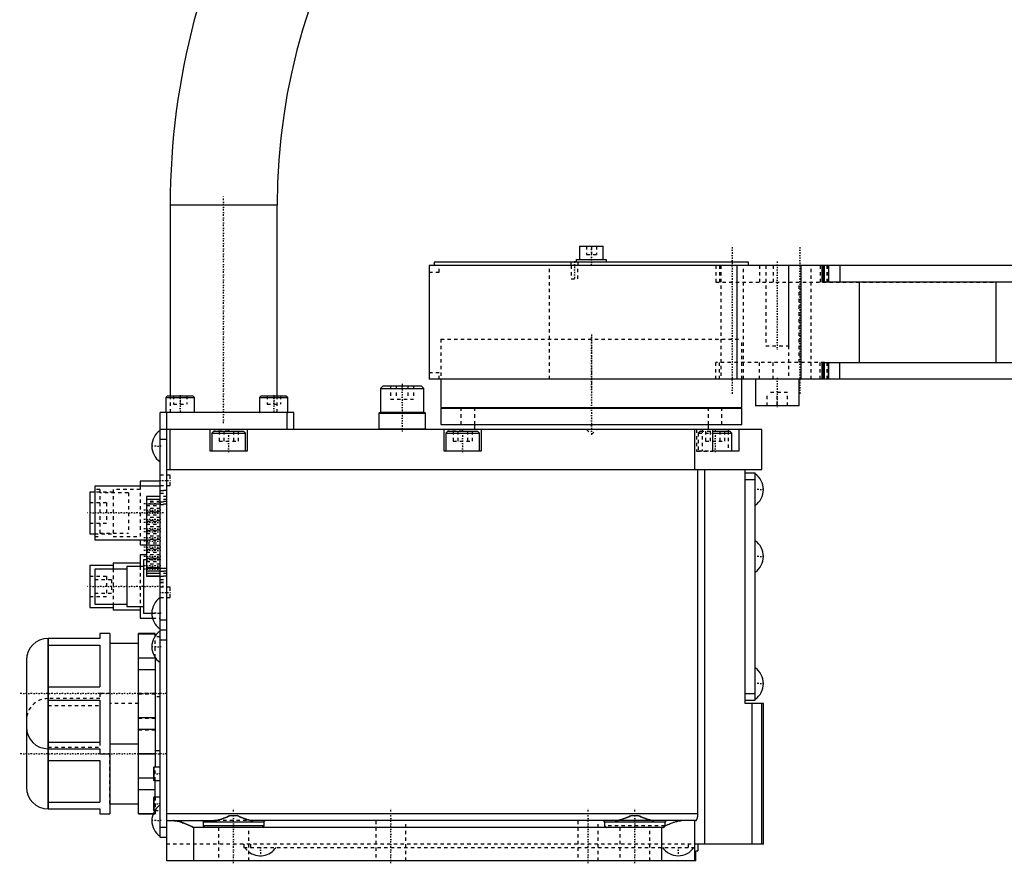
# Model space of a CAD drawing. Extents: x -171 to 392, y -1 to 595.
# Tile 1 of 5: x -171 to 124, y -1 to 251. Entities that reach past the tile are written whole.
import ezdxf

# ---------------------------------------------------------------- set-up
doc = ezdxf.new("R2010")
doc.units = 0
doc.linetypes.add('CENTER', pattern=[1.5, 0.45, -0.5, 0.05, -0.5])
doc.linetypes.add('DASHED', pattern=[2, 1, -1])
for name, color, linetype in [('AM_0', 7, 'CONTINUOUS'), ('AM_3', 7, 'DASHED'), ('AM_7', 7, 'CENTER')]:
    doc.layers.add(name, color=color, linetype=linetype)

msp = doc.modelspace()

# ---------------------------------------------------------------- linework, layer by layer
at = {"layer": 'AM_0', "color": 7, "linetype": 'CONTINUOUS'}
for p, q in [((-126, 196), (-126, 139)), ((-94, 196), (-126, 196)), ((-94, 139), (-94, 196)), ((-3.5, 183.8), (-3.5, 179.8)), ((-3.5, 183.8), (3.5, 183.8)), ((3.5, 179.8), (3.5, 183.8)), ((-4.5, 179.8), (-4.5, 179)), ((-4.5, 179.8), (4.5, 179.8)), ((4.5, 179), (4.5, 179.8)), ((-48.48, 178), (-48.48, 176)), ((264, 178), (-48.48, 178)), ((-47, 179), (-47, 178)), ((47, 179), (-47, 179)), ((43.59, 144), (43.59, 178)), ((47, 178), (47, 179)), ((62.76, 144), (62.76, 178)), ((69, 173), (69, 178)), ((69.26, 178), (69.26, 173)), ((69.77, 173), (69.77, 178)), ((70.95, 178), (70.95, 173)), ((70.97, 178), (70.97, 173)), ((71, 173), (71, 178)), ((74.29, 178), (74.29, 173)), ((-48.5, 176), (-48.5, 146)), ((-48.48, 176), (-48.5, 176)), ((69.26, 173), (69, 173)), ((161.67, 173), (69.77, 173)), ((80.22, 149), (80.22, 173)), ((121.08, 149), (121.08, 173)), ((69, 144), (69, 149)), ((69, 149), (69.26, 149)), ((69.26, 149), (69.26, 144)), ((69.77, 144), (69.77, 149)), ((69.77, 149), (161.67, 149)), ((70.95, 144), (70.95, 149)), ((70.97, 144), (70.97, 149)), ((71, 144), (71, 149)), ((74.29, 144), (74.29, 149)), ((-48.5, 146), (-48.48, 146)), ((-48.48, 146), (-48.48, 144)), ((-62.32, 142), (-63.12, 141.2)), ((-62.32, 142), (-50.92, 142)), ((-50.12, 141.2), (-50.92, 142)), ((264, 144), (-48.48, 144)), ((-45, 144), (-45, 135.5)), ((45, 135.5), (45, 144)), ((49.13, 144), (49.13, 136)), ((62.13, 136), (62.13, 144)), ((-126.75, 139), (-127.25, 138.5)), ((-127.25, 138.5), (-127.25, 134.1)), ((-127.25, 138.5), (-118.75, 138.5)), ((-126.75, 139), (-119.25, 139)), ((-118.75, 138.5), (-119.25, 139)), ((-118.75, 134.1), (-118.75, 138.5)), ((-98.75, 139), (-99.25, 138.5)), ((-99.25, 138.5), (-99.25, 134.1)), ((-99.25, 138.5), (-90.75, 138.5)), ((-98.75, 139), (-91.25, 139)), ((-90.75, 138.5), (-91.25, 139)), ((-90.75, 134.1), (-90.75, 138.5)), ((-63.12, 141.2), (-63.12, 134.1)), ((-63.12, 141.2), (-50.12, 141.2)), ((-50.12, 134.1), (-50.12, 141.2)), ((-45, 135.5), (45, 135.5)), ((-41, 135.5), (-41, 135.3)), ((41, 135.3), (41, 135.5)), ((62.13, 136), (49.13, 136)), ((-129, 7), (-129, 134)), ((-89, 134), (-129, 134)), ((-127.25, 134.1), (-118.75, 134.1)), ((-127, 0), (-127, 134)), ((-99.25, 134.1), (-90.75, 134.1)), ((-91, 129), (-91, 134)), ((-89, 129), (-89, 134)), ((-63.42, 134), (-63.62, 133.8)), ((-63.62, 133.8), (-63.62, 129.2)), ((-63.62, 133.8), (-49.62, 133.8)), ((-63.42, 134), (-49.82, 134)), ((-63.12, 134.1), (-63.03, 134)), ((-63.12, 134.1), (-50.12, 134.1)), ((-50.22, 134), (-50.12, 134.1)), ((-49.62, 133.8), (-49.82, 134)), ((-49.62, 129.2), (-49.62, 133.8)), ((-45, 135.3), (-45, 130.5)), ((-45, 135.3), (45, 135.3)), ((45, 130.5), (45, 135.3)), ((-45, 130.5), (45, 130.5)), ((-35, 130.5), (-35, 129)), ((35, 129), (35, 130.5)), ((51, 129), (-129, 129)), ((-126, 117), (-126, 129)), ((-114, 122.5), (-114, 129)), ((-112.9, 128.5), (-113.5, 127.9)), ((-113.5, 127.9), (-113.5, 122.6)), ((-113.5, 127.9), (-103.5, 127.9)), ((-112.9, 128.5), (-104.1, 128.5)), ((-103.5, 127.9), (-104.1, 128.5)), ((-103.5, 122.6), (-103.5, 127.9)), ((-103, 129), (-103, 122.5)), ((-63.62, 129.2), (-63.42, 129)), ((-63.62, 129.2), (-49.62, 129.2)), ((-49.82, 129), (-49.62, 129.2)), ((-44, 122.5), (-44, 129)), ((-42.9, 128.5), (-43.5, 127.9)), ((-43.5, 127.9), (-43.5, 122.6)), ((-43.5, 127.9), (-33.5, 127.9)), ((-42.9, 128.5), (-34.1, 128.5)), ((-33.5, 127.9), (-34.1, 128.5)), ((-33.5, 122.6), (-33.5, 127.9)), ((-33, 129), (-33, 122.5)), ((31, 117), (31, 129)), ((36.36, 122.5), (36.36, 129)), ((36.36, 128.5), (41.4, 128.5)), ((36.36, 127.9), (42, 127.9)), ((40.89, 129), (40.89, 128.5)), ((42, 127.9), (41.4, 128.5)), ((42, 122.6), (42, 127.9)), ((44.14, 129), (44.14, 122.5)), ((51, 117), (51, 129)), ((-127, 126), (-129, 126)), ((-103, 122.5), (-114, 122.5)), ((-113.5, 122.6), (-103.5, 122.6)), ((-33, 122.5), (-44, 122.5)), ((-43.5, 122.6), (-33.5, 122.6)), ((36.36, 122.6), (42, 122.6)), ((44.14, 122.5), (36.36, 122.5)), ((-127, 117), (51, 117)), ((31.9, 14), (31.9, 117)), ((33.91, 5), (33.91, 117)), ((46, 47), (46, 117)), ((46, 116), (49, 116)), ((49, 48), (49, 116)), ((-129, 112), (-148.5, 112)), ((-148.5, 112), (-148.5, 96)), ((-129, 113.5), (-135, 113.5)), ((-135, 113.5), (-135, 112.01)), ((46, 114), (49, 114)), ((-148.5, 110.25), (-150, 110.25)), ((-150, 110.25), (-150, 97.75)), ((-129, 108.93), (-133.1, 108.93)), ((-133.1, 108.93), (-133.1, 85.06)), ((-129, 108.91), (-133.1, 108.91)), ((-129, 108.08), (-133.1, 108.08)), ((-129, 106.6), (-133.1, 106.6)), ((-150, 97.75), (-148.5, 97.75)), ((-148.5, 96), (-133.1, 96)), ((-135, 95.99), (-135, 94.5)), ((-135, 94.5), (-133.1, 94.5)), ((-133.1, 91.5), (-135, 91.5)), ((-135, 91.5), (-135, 88)), ((-135, 89), (-143, 89)), ((-143, 89), (-143, 87.26)), ((-133.1, 90), (-134, 90)), ((-134, 90), (-134, 74)), ((-143, 88.25), (-150, 88.25)), ((-150, 88.25), (-150, 75.75)), ((-139, 87.25), (-148.5, 87.25)), ((-148.5, 87.25), (-148.5, 76.75)), ((-134, 88), (-139, 88)), ((-139, 88), (-139, 76)), ((-129, 87.43), (-133.1, 87.43)), ((-129, 85.95), (-133.1, 85.95)), ((-129, 85.08), (-133.1, 85.08)), ((-133.1, 85.06), (-129, 85.06)), ((-148.5, 76.75), (-139, 76.75)), ((-143, 76.74), (-143, 75)), ((-150, 75.75), (-143, 75.75)), ((-143, 75), (-135, 75)), ((-139, 76), (-134, 76)), ((-135, 76), (-135, 72.5)), ((-134, 74), (-131.47, 74)), ((-135, 72.5), (-131.27, 72.5)), ((-127, 72), (-129, 72)), ((-144, 68), (-147, 68)), ((-147, 68), (-147, 66.5)), ((-144, 68), (-144, 14)), ((-130.5, 68), (-135.5, 68)), ((-135.5, 14), (-135.5, 68)), ((-135.5, 67.89), (-130.5, 67.89)), ((-130.5, 67.17), (-130.5, 68)), ((-127, 69), (-129, 69)), ((-147, 66.5), (-162.51, 66.5)), ((-162.51, 66.5), (-162.51, 15.5)), ((-162.47, 15.5), (-162.47, 66.5)), ((-135.5, 65), (-144, 65)), ((-127, 66), (-129, 66)), ((-162.47, 64.48), (-147, 64.48)), ((-147, 64.48), (-147, 52.02)), ((-169, 60.01), (-169, 21.99)), ((-135.5, 60.69), (-130.5, 60.69)), ((-130.5, 60.83), (-130.5, 28)), ((-135.5, 57.19), (-130.5, 57.19)), ((-162.47, 52.02), (-147, 52.02)), ((-162.47, 47.98), (-147, 47.98)), ((-147, 47.98), (-147, 35.52)), ((46, 50), (49, 50)), ((46, 48), (49, 48)), ((51.5, 47), (46, 47)), ((48.13, 5), (48.13, 47)), ((51.04, 5), (51.04, 47)), ((51.5, 5), (51.5, 47)), ((-135.5, 42.81), (-130.5, 42.81)), ((-135.5, 39.31), (-130.5, 39.31)), ((-162.47, 35.52), (-147, 35.52)), ((-162.51, 33.5), (-147, 33.5)), ((-147, 33.5), (-147, 32)), ((-144, 35), (-135.5, 35)), ((-130.5, 33), (-129, 33)), ((-162.47, 29.98), (-147, 29.98)), ((-147, 32), (-144, 32)), ((-147, 29.98), (-147, 17.52)), ((-135.5, 32.11), (-130.5, 32.11)), ((-135.5, 32), (-130.5, 32)), ((-130.85, 28), (-131, 27.85)), ((-131, 27.85), (-131, 24.15)), ((-129, 28), (-130.85, 28)), ((-130.85, 28), (-130.85, 24)), ((-135.5, 24.81), (-131, 24.81)), ((-131, 24.15), (-130.85, 24)), ((-130.85, 24), (-129, 24)), ((-130.5, 18.99), (-130.5, 24)), ((-135.5, 21.31), (-130.5, 21.31)), ((-130.85, 19), (-131, 18.85)), ((-131, 18.85), (-131, 15.15)), ((-129, 19), (-130.85, 19)), ((-130.85, 19), (-130.85, 15)), ((-162.51, 15.5), (-147, 15.5)), ((-162.47, 17.52), (-147, 17.52)), ((-147, 15.5), (-147, 14)), ((-144, 17), (-135.5, 17)), ((-131, 15.15), (-130.85, 15)), ((-130.85, 15), (-130.61, 15)), ((-147, 14), (-144, 14)), ((-135.5, 14.11), (-131.06, 14.11)), ((-135.5, 14), (-131.11, 14)), ((31.9, 14), (-127, 14)), ((-127, 12), (-112.83, 12)), ((-108.1, 13.5), (-105.9, 13.5)), ((31.23, 12), (-101.17, 12)), ((11.9, 13.5), (14.1, 13.5)), ((31, 0), (31, 12)), ((-127, 10), (-129, 10)), ((-119, 10), (-119, 0)), ((21.5, 10), (-119, 10)), ((-98, 11.5), (-116, 11.5)), ((-116, 10.5), (-116, 11.5)), ((-98, 10.5), (-116, 10.5)), ((-98, 11.5), (-98, 10.5)), ((22, 11.5), (4, 11.5)), ((4, 10.5), (4, 11.5)), ((21, 10), (21, 0)), ((22, 11.5), (22, 10.5)), ((-127, 7), (-129, 7)), ((31.3, 0), (31.3, 3)), ((31.3, 3), (31.9, 3)), ((51.5, 5), (31.9, 5)), ((31.9, 5), (31.9, 3)), ((31.3, 0), (-127, 0))]:
    msp.add_line(p, q, dxfattribs=at)
for points in [[(-125, 12, 0), (-124.98, 12, 0), (-124.93, 12, 0), (-124.88, 12, 0), (-124.85, 12, 0), (-124.83, 12, 0), (-124.78, 11.99, 0), (-124.73, 11.99, 0), (-124.55, 11.97, 0), (-124.25, 11.93, 0), (-124.09, 11.91, 0), (-123.93, 11.87, 0), (-123.61, 11.8, 0), (-123.29, 11.71, 0), (-122.95, 11.61, 0), (-122.62, 11.5, 0), (-122.28, 11.38, 0), (-122.1, 11.32, 0), (-121.93, 11.25, 0), (-121.58, 11.12, 0), (-121.24, 10.97, 0), (-120.89, 10.83, 0), (-120.54, 10.68, 0), (-120.19, 10.53, 0), (-120.02, 10.45, 0), (-119.85, 10.38, 0), (-119.5, 10.23, 0), (-119.17, 10.07, 0), (-119, 10, 0)], [(-116, 11.5, 0), (-116, 11.5, 0), (-116, 11.51, 0), (-116, 11.52, 0), (-116, 11.53, 0), (-116, 11.53, 0), (-116, 11.54, 0), (-116, 11.55, 0), (-116, 11.56, 0), (-116, 11.57, 0), (-116.01, 11.58, 0), (-116.01, 11.58, 0), (-116.01, 11.58, 0), (-116.01, 11.59, 0), (-116.01, 11.6, 0), (-116.02, 11.63, 0), (-116.02, 11.65, 0), (-116.03, 11.68, 0), (-116.05, 11.72, 0), (-116.07, 11.76, 0), (-116.1, 11.8, 0), (-116.13, 11.83, 0), (-116.16, 11.86, 0), (-116.17, 11.88, 0), (-116.19, 11.89, 0), (-116.22, 11.92, 0), (-116.26, 11.94, 0), (-116.29, 11.96, 0), (-116.33, 11.97, 0), (-116.37, 11.98, 0), (-116.39, 11.99, 0), (-116.41, 11.99, 0), (-116.44, 12, 0), (-116.48, 12, 0), (-116.5, 12, 0)], [(-112.83, 12, 0), (-112.72, 12, 0), (-112.48, 12.02, 0), (-112.24, 12.05, 0), (-112.12, 12.06, 0), (-112, 12.09, 0), (-111.75, 12.14, 0), (-111.49, 12.2, 0), (-111.23, 12.27, 0), (-110.97, 12.35, 0), (-110.71, 12.44, 0), (-110.57, 12.48, 0), (-110.44, 12.53, 0), (-110.17, 12.63, 0), (-109.89, 12.73, 0), (-109.62, 12.84, 0), (-109.34, 12.96, 0), (-109.07, 13.07, 0), (-108.93, 13.13, 0), (-108.79, 13.19, 0), (-108.51, 13.32, 0), (-108.23, 13.44, 0), (-108.1, 13.5, 0)], [(-105.9, 13.5, 0), (-105.77, 13.44, 0), (-105.49, 13.32, 0), (-105.21, 13.19, 0), (-105.07, 13.13, 0), (-104.93, 13.07, 0), (-104.66, 12.96, 0), (-104.38, 12.84, 0), (-104.11, 12.73, 0), (-103.83, 12.63, 0), (-103.56, 12.53, 0), (-103.43, 12.48, 0), (-103.29, 12.44, 0), (-103.03, 12.35, 0), (-102.77, 12.27, 0), (-102.51, 12.2, 0), (-102.25, 12.14, 0), (-102, 12.09, 0), (-101.88, 12.06, 0), (-101.76, 12.05, 0), (-101.52, 12.02, 0), (-101.28, 12, 0), (-101.17, 12, 0)], [(-97.5, 12, 0), (-97.52, 12, 0), (-97.56, 12, 0), (-97.59, 11.99, 0), (-97.61, 11.99, 0), (-97.63, 11.98, 0), (-97.67, 11.97, 0), (-97.71, 11.96, 0), (-97.74, 11.94, 0), (-97.78, 11.92, 0), (-97.81, 11.89, 0), (-97.83, 11.88, 0), (-97.84, 11.86, 0), (-97.87, 11.83, 0), (-97.9, 11.8, 0), (-97.93, 11.76, 0), (-97.95, 11.72, 0), (-97.97, 11.68, 0), (-97.98, 11.65, 0), (-97.98, 11.63, 0), (-97.99, 11.6, 0), (-97.99, 11.59, 0), (-97.99, 11.58, 0), (-97.99, 11.58, 0), (-97.99, 11.58, 0), (-98, 11.57, 0), (-98, 11.56, 0), (-98, 11.55, 0), (-98, 11.54, 0), (-98, 11.53, 0), (-98, 11.53, 0), (-98, 11.52, 0), (-98, 11.51, 0), (-98, 11.5, 0), (-98, 11.5, 0)], [(4, 11.5, 0), (4, 11.5, 0), (4, 11.51, 0), (4, 11.52, 0), (4, 11.53, 0), (4, 11.53, 0), (4, 11.54, 0), (4, 11.55, 0), (4, 11.56, 0), (4, 11.57, 0), (3.99, 11.58, 0), (3.99, 11.58, 0), (3.99, 11.58, 0), (3.99, 11.59, 0), (3.99, 11.6, 0), (3.98, 11.63, 0), (3.98, 11.65, 0), (3.97, 11.68, 0), (3.95, 11.72, 0), (3.93, 11.76, 0), (3.9, 11.8, 0), (3.87, 11.83, 0), (3.84, 11.86, 0), (3.83, 11.88, 0), (3.81, 11.89, 0), (3.78, 11.92, 0), (3.74, 11.94, 0), (3.71, 11.96, 0), (3.67, 11.97, 0), (3.63, 11.98, 0), (3.61, 11.99, 0), (3.59, 11.99, 0), (3.56, 12, 0), (3.52, 12, 0), (3.5, 12, 0)], [(7.17, 12, 0), (7.28, 12, 0), (7.52, 12.02, 0), (7.76, 12.05, 0), (7.88, 12.06, 0), (8, 12.09, 0), (8.25, 12.14, 0), (8.51, 12.2, 0), (8.77, 12.27, 0), (9.03, 12.35, 0), (9.29, 12.44, 0), (9.43, 12.48, 0), (9.56, 12.53, 0), (9.83, 12.63, 0), (10.11, 12.73, 0), (10.38, 12.84, 0), (10.66, 12.96, 0), (10.93, 13.07, 0), (11.07, 13.13, 0), (11.21, 13.19, 0), (11.49, 13.32, 0), (11.77, 13.44, 0), (11.9, 13.5, 0)], [(14.1, 13.5, 0), (14.23, 13.44, 0), (14.51, 13.32, 0), (14.79, 13.19, 0), (14.93, 13.13, 0), (15.07, 13.07, 0), (15.34, 12.96, 0), (15.62, 12.84, 0), (15.89, 12.73, 0), (16.17, 12.63, 0), (16.44, 12.53, 0), (16.57, 12.48, 0), (16.71, 12.44, 0), (16.97, 12.35, 0), (17.23, 12.27, 0), (17.49, 12.2, 0), (17.75, 12.14, 0), (18, 12.09, 0), (18.12, 12.06, 0), (18.24, 12.05, 0), (18.48, 12.02, 0), (18.72, 12, 0), (18.83, 12, 0)], [(22, 10.44, 0), (22.14, 10.51, 0), (22.43, 10.63, 0), (22.72, 10.76, 0), (22.87, 10.82, 0), (23.02, 10.88, 0), (23.31, 11, 0), (23.6, 11.12, 0), (23.89, 11.23, 0), (24.18, 11.34, 0), (24.46, 11.45, 0), (24.61, 11.5, 0), (24.75, 11.54, 0), (25.03, 11.63, 0), (25.31, 11.72, 0), (25.58, 11.79, 0), (25.85, 11.86, 0), (26.11, 11.91, 0), (26.25, 11.93, 0), (26.37, 11.95, 0), (26.63, 11.98, 0), (26.88, 12, 0), (27, 12, 0)], [(22.5, 12, 0), (22.48, 12, 0), (22.44, 12, 0), (22.41, 11.99, 0), (22.39, 11.99, 0), (22.37, 11.98, 0), (22.33, 11.97, 0), (22.29, 11.96, 0), (22.26, 11.94, 0), (22.22, 11.92, 0), (22.19, 11.89, 0), (22.17, 11.88, 0), (22.16, 11.86, 0), (22.13, 11.83, 0), (22.1, 11.8, 0), (22.07, 11.76, 0), (22.05, 11.72, 0), (22.03, 11.68, 0), (22.02, 11.65, 0), (22.02, 11.63, 0), (22.01, 11.6, 0), (22.01, 11.59, 0), (22.01, 11.58, 0), (22.01, 11.58, 0), (22.01, 11.58, 0), (22, 11.57, 0), (22, 11.56, 0), (22, 11.55, 0), (22, 11.54, 0), (22, 11.53, 0), (22, 11.53, 0), (22, 11.52, 0), (22, 11.51, 0), (22, 11.5, 0), (22, 11.5, 0)], [(31.23, 12, 0), (31.23, 12, 0), (31.24, 12, 0), (31.25, 12, 0), (31.25, 12, 0), (31.25, 12, 0), (31.26, 12, 0), (31.27, 12.01, 0), (31.27, 12.01, 0), (31.28, 12.01, 0), (31.29, 12.01, 0), (31.29, 12.02, 0), (31.29, 12.02, 0), (31.3, 12.02, 0), (31.31, 12.03, 0), (31.32, 12.03, 0), (31.32, 12.04, 0), (31.33, 12.04, 0), (31.33, 12.05, 0), (31.34, 12.05, 0), (31.35, 12.06, 0), (31.35, 12.06, 0), (31.36, 12.07, 0), (31.36, 12.07, 0), (31.37, 12.08, 0), (31.38, 12.09, 0), (31.38, 12.09, 0), (31.39, 12.1, 0), (31.39, 12.1, 0), (31.4, 12.11, 0), (31.41, 12.12, 0), (31.42, 12.13, 0), (31.43, 12.14, 0), (31.43, 12.15, 0), (31.43, 12.16, 0), (31.44, 12.17, 0), (31.45, 12.18, 0), (31.46, 12.19, 0), (31.47, 12.2, 0), (31.48, 12.22, 0), (31.48, 12.22, 0), (31.48, 12.23, 0), (31.49, 12.24, 0), (31.5, 12.26, 0), (31.51, 12.27, 0), (31.52, 12.29, 0), (31.53, 12.3, 0), (31.53, 12.31, 0), (31.53, 12.32, 0), (31.54, 12.33, 0), (31.55, 12.35, 0), (31.56, 12.37, 0), (31.57, 12.38, 0), (31.58, 12.4, 0), (31.58, 12.41, 0), (31.58, 12.42, 0), (31.59, 12.44, 0), (31.6, 12.45, 0), (31.61, 12.47, 0), (31.61, 12.49, 0), (31.62, 12.51, 0), (31.63, 12.52, 0), (31.63, 12.53, 0), (31.64, 12.55, 0), (31.65, 12.57, 0), (31.65, 12.58, 0), (31.65, 12.59, 0), (31.66, 12.61, 0), (31.67, 12.63, 0), (31.67, 12.64, 0), (31.68, 12.65, 0), (31.68, 12.67, 0), (31.69, 12.69, 0), (31.7, 12.71, 0), (31.7, 12.73, 0), (31.71, 12.75, 0), (31.72, 12.77, 0), (31.72, 12.78, 0), (31.73, 12.8, 0), (31.73, 12.82, 0), (31.74, 12.85, 0), (31.75, 12.87, 0), (31.75, 12.9, 0), (31.76, 12.91, 0), (31.76, 12.92, 0), (31.77, 12.94, 0), (31.77, 12.97, 0), (31.78, 13, 0), (31.79, 13.02, 0), (31.79, 13.05, 0), (31.79, 13.06, 0), (31.8, 13.07, 0), (31.8, 13.1, 0), (31.81, 13.13, 0), (31.81, 13.15, 0), (31.82, 13.18, 0), (31.82, 13.21, 0), (31.83, 13.22, 0), (31.83, 13.24, 0), (31.83, 13.26, 0), (31.84, 13.29, 0), (31.84, 13.32, 0), (31.85, 13.35, 0), (31.85, 13.38, 0), (31.85, 13.39, 0), (31.86, 13.4, 0), (31.86, 13.43, 0), (31.86, 13.46, 0), (31.87, 13.48, 0), (31.87, 13.49, 0), (31.87, 13.52, 0), (31.87, 13.55, 0), (31.88, 13.56, 0), (31.88, 13.58, 0), (31.88, 13.61, 0), (31.88, 13.64, 0), (31.88, 13.67, 0), (31.89, 13.69, 0), (31.89, 13.72, 0), (31.89, 13.74, 0), (31.89, 13.75, 0), (31.89, 13.78, 0), (31.89, 13.81, 0), (31.89, 13.84, 0), (31.9, 13.87, 0), (31.9, 13.9, 0), (31.9, 13.91, 0), (31.9, 13.93, 0), (31.9, 13.96, 0), (31.9, 13.99, 0), (31.9, 14, 0)], [(-115.5, 10, 0), (-115.5, 10, 0), (-115.51, 10, 0), (-115.52, 10, 0), (-115.52, 10, 0), (-115.52, 10, 0), (-115.53, 10, 0), (-115.54, 10, 0), (-115.55, 10, 0), (-115.55, 10, 0), (-115.56, 10, 0), (-115.56, 10, 0), (-115.57, 10, 0), (-115.58, 10.01, 0), (-115.58, 10.01, 0), (-115.59, 10.01, 0), (-115.6, 10.01, 0), (-115.6, 10.01, 0), (-115.61, 10.01, 0), (-115.61, 10.01, 0), (-115.62, 10.01, 0), (-115.63, 10.02, 0), (-115.63, 10.02, 0), (-115.63, 10.02, 0), (-115.64, 10.02, 0), (-115.65, 10.02, 0), (-115.65, 10.02, 0), (-115.65, 10.02, 0), (-115.66, 10.03, 0), (-115.67, 10.03, 0), (-115.68, 10.03, 0), (-115.68, 10.03, 0), (-115.69, 10.04, 0), (-115.69, 10.04, 0), (-115.7, 10.04, 0), (-115.7, 10.04, 0), (-115.71, 10.05, 0), (-115.72, 10.05, 0), (-115.72, 10.05, 0), (-115.73, 10.06, 0), (-115.73, 10.06, 0), (-115.74, 10.06, 0), (-115.74, 10.06, 0), (-115.75, 10.07, 0), (-115.76, 10.07, 0), (-115.76, 10.07, 0), (-115.77, 10.08, 0), (-115.77, 10.08, 0), (-115.77, 10.08, 0), (-115.78, 10.09, 0), (-115.79, 10.09, 0), (-115.79, 10.09, 0), (-115.8, 10.1, 0), (-115.8, 10.1, 0), (-115.81, 10.11, 0), (-115.81, 10.11, 0), (-115.82, 10.11, 0), (-115.82, 10.12, 0), (-115.83, 10.12, 0), (-115.83, 10.13, 0), (-115.84, 10.13, 0), (-115.84, 10.13, 0), (-115.84, 10.14, 0), (-115.85, 10.14, 0), (-115.85, 10.15, 0), (-115.86, 10.15, 0), (-115.86, 10.15, 0), (-115.86, 10.16, 0), (-115.87, 10.16, 0), (-115.87, 10.16, 0), (-115.87, 10.17, 0), (-115.88, 10.17, 0), (-115.88, 10.18, 0), (-115.89, 10.18, 0), (-115.89, 10.19, 0), (-115.9, 10.19, 0), (-115.9, 10.2, 0), (-115.9, 10.2, 0), (-115.9, 10.21, 0), (-115.91, 10.21, 0), (-115.91, 10.22, 0), (-115.92, 10.22, 0), (-115.92, 10.23, 0), (-115.92, 10.23, 0), (-115.92, 10.24, 0), (-115.93, 10.24, 0), (-115.93, 10.25, 0), (-115.94, 10.25, 0), (-115.94, 10.26, 0), (-115.94, 10.27, 0), (-115.94, 10.27, 0), (-115.95, 10.27, 0), (-115.95, 10.28, 0), (-115.95, 10.29, 0), (-115.96, 10.29, 0), (-115.96, 10.3, 0), (-115.96, 10.31, 0), (-115.96, 10.31, 0), (-115.96, 10.31, 0), (-115.97, 10.32, 0), (-115.97, 10.33, 0), (-115.97, 10.34, 0), (-115.97, 10.34, 0), (-115.98, 10.35, 0), (-115.98, 10.35, 0), (-115.98, 10.36, 0), (-115.98, 10.36, 0), (-115.98, 10.37, 0), (-115.98, 10.37, 0), (-115.98, 10.38, 0), (-115.99, 10.38, 0), (-115.99, 10.39, 0), (-115.99, 10.4, 0), (-115.99, 10.4, 0), (-115.99, 10.41, 0), (-115.99, 10.41, 0), (-115.99, 10.42, 0), (-115.99, 10.43, 0), (-116, 10.43, 0), (-116, 10.44, 0), (-116, 10.44, 0), (-116, 10.45, 0), (-116, 10.46, 0), (-116, 10.46, 0), (-116, 10.47, 0), (-116, 10.48, 0), (-116, 10.48, 0), (-116, 10.48, 0), (-116, 10.49, 0), (-116, 10.5, 0), (-116, 10.5, 0)], [(-98, 10.5, 0), (-98, 10.5, 0), (-98, 10.49, 0), (-98, 10.48, 0), (-98, 10.48, 0), (-98, 10.48, 0), (-98, 10.47, 0), (-98, 10.46, 0), (-98, 10.46, 0), (-98, 10.45, 0), (-98, 10.44, 0), (-98, 10.44, 0), (-98, 10.43, 0), (-98.01, 10.43, 0), (-98.01, 10.42, 0), (-98.01, 10.41, 0), (-98.01, 10.41, 0), (-98.01, 10.4, 0), (-98.01, 10.4, 0), (-98.01, 10.39, 0), (-98.01, 10.38, 0), (-98.02, 10.38, 0), (-98.02, 10.37, 0), (-98.02, 10.37, 0), (-98.02, 10.36, 0), (-98.02, 10.36, 0), (-98.02, 10.35, 0), (-98.02, 10.35, 0), (-98.03, 10.34, 0), (-98.03, 10.34, 0), (-98.03, 10.33, 0), (-98.03, 10.32, 0), (-98.04, 10.31, 0), (-98.04, 10.31, 0), (-98.04, 10.31, 0), (-98.04, 10.3, 0), (-98.04, 10.29, 0), (-98.05, 10.29, 0), (-98.05, 10.28, 0), (-98.05, 10.27, 0), (-98.06, 10.27, 0), (-98.06, 10.27, 0), (-98.06, 10.26, 0), (-98.06, 10.25, 0), (-98.07, 10.25, 0), (-98.07, 10.24, 0), (-98.08, 10.24, 0), (-98.08, 10.23, 0), (-98.08, 10.23, 0), (-98.08, 10.22, 0), (-98.09, 10.22, 0), (-98.09, 10.21, 0), (-98.1, 10.21, 0), (-98.1, 10.2, 0), (-98.1, 10.2, 0), (-98.1, 10.19, 0), (-98.11, 10.19, 0), (-98.11, 10.18, 0), (-98.12, 10.18, 0), (-98.12, 10.17, 0), (-98.13, 10.17, 0), (-98.13, 10.16, 0), (-98.13, 10.16, 0), (-98.14, 10.16, 0), (-98.14, 10.15, 0), (-98.14, 10.15, 0), (-98.15, 10.15, 0), (-98.15, 10.14, 0), (-98.16, 10.14, 0), (-98.16, 10.13, 0), (-98.16, 10.13, 0), (-98.17, 10.13, 0), (-98.17, 10.12, 0), (-98.18, 10.12, 0), (-98.18, 10.11, 0), (-98.19, 10.11, 0), (-98.19, 10.11, 0), (-98.2, 10.1, 0), (-98.2, 10.1, 0), (-98.21, 10.09, 0), (-98.21, 10.09, 0), (-98.22, 10.09, 0), (-98.23, 10.08, 0), (-98.23, 10.08, 0), (-98.23, 10.08, 0), (-98.24, 10.07, 0), (-98.24, 10.07, 0), (-98.25, 10.07, 0), (-98.26, 10.06, 0), (-98.26, 10.06, 0), (-98.27, 10.06, 0), (-98.27, 10.06, 0), (-98.28, 10.05, 0), (-98.28, 10.05, 0), (-98.29, 10.05, 0), (-98.3, 10.04, 0), (-98.3, 10.04, 0), (-98.31, 10.04, 0), (-98.31, 10.04, 0), (-98.32, 10.03, 0), (-98.32, 10.03, 0), (-98.33, 10.03, 0), (-98.34, 10.03, 0), (-98.35, 10.02, 0), (-98.35, 10.02, 0), (-98.35, 10.02, 0), (-98.36, 10.02, 0), (-98.37, 10.02, 0), (-98.37, 10.02, 0), (-98.37, 10.02, 0), (-98.38, 10.01, 0), (-98.39, 10.01, 0), (-98.39, 10.01, 0), (-98.4, 10.01, 0), (-98.4, 10.01, 0), (-98.41, 10.01, 0), (-98.42, 10.01, 0), (-98.42, 10.01, 0), (-98.43, 10, 0), (-98.44, 10, 0), (-98.44, 10, 0), (-98.45, 10, 0), (-98.45, 10, 0), (-98.46, 10, 0), (-98.47, 10, 0), (-98.48, 10, 0), (-98.48, 10, 0), (-98.48, 10, 0), (-98.49, 10, 0), (-98.5, 10, 0), (-98.5, 10, 0)], [(4.5, 10, 0), (4.5, 10, 0), (4.49, 10, 0), (4.48, 10, 0), (4.48, 10, 0), (4.48, 10, 0), (4.47, 10, 0), (4.46, 10, 0), (4.45, 10, 0), (4.45, 10, 0), (4.44, 10, 0), (4.44, 10, 0), (4.43, 10, 0), (4.42, 10.01, 0), (4.42, 10.01, 0), (4.41, 10.01, 0), (4.4, 10.01, 0), (4.4, 10.01, 0), (4.39, 10.01, 0), (4.39, 10.01, 0), (4.38, 10.01, 0), (4.37, 10.02, 0), (4.37, 10.02, 0), (4.37, 10.02, 0), (4.36, 10.02, 0), (4.35, 10.02, 0), (4.35, 10.02, 0), (4.35, 10.02, 0), (4.34, 10.03, 0), (4.33, 10.03, 0), (4.32, 10.03, 0), (4.32, 10.03, 0), (4.31, 10.04, 0), (4.31, 10.04, 0), (4.3, 10.04, 0), (4.3, 10.04, 0), (4.29, 10.05, 0), (4.28, 10.05, 0), (4.28, 10.05, 0), (4.27, 10.06, 0), (4.27, 10.06, 0), (4.26, 10.06, 0), (4.26, 10.06, 0), (4.25, 10.07, 0), (4.24, 10.07, 0), (4.24, 10.07, 0), (4.23, 10.08, 0), (4.23, 10.08, 0), (4.23, 10.08, 0), (4.22, 10.09, 0), (4.21, 10.09, 0), (4.21, 10.09, 0), (4.2, 10.1, 0), (4.2, 10.1, 0), (4.19, 10.11, 0), (4.19, 10.11, 0), (4.18, 10.11, 0), (4.18, 10.12, 0), (4.17, 10.12, 0), (4.17, 10.13, 0), (4.16, 10.13, 0), (4.16, 10.13, 0), (4.16, 10.14, 0), (4.15, 10.14, 0), (4.15, 10.15, 0), (4.14, 10.15, 0), (4.14, 10.15, 0), (4.14, 10.16, 0), (4.13, 10.16, 0), (4.13, 10.16, 0), (4.13, 10.17, 0), (4.12, 10.17, 0), (4.12, 10.18, 0), (4.11, 10.18, 0), (4.11, 10.19, 0), (4.1, 10.19, 0), (4.1, 10.2, 0), (4.1, 10.2, 0), (4.1, 10.21, 0), (4.09, 10.21, 0), (4.09, 10.22, 0), (4.08, 10.22, 0), (4.08, 10.23, 0), (4.08, 10.23, 0), (4.08, 10.24, 0), (4.07, 10.24, 0), (4.07, 10.25, 0), (4.06, 10.25, 0), (4.06, 10.26, 0), (4.06, 10.27, 0), (4.06, 10.27, 0), (4.05, 10.27, 0), (4.05, 10.28, 0), (4.05, 10.29, 0), (4.04, 10.29, 0), (4.04, 10.3, 0), (4.04, 10.31, 0), (4.04, 10.31, 0), (4.04, 10.31, 0), (4.03, 10.32, 0), (4.03, 10.33, 0), (4.03, 10.34, 0), (4.03, 10.34, 0), (4.02, 10.35, 0), (4.02, 10.35, 0), (4.02, 10.36, 0), (4.02, 10.36, 0), (4.02, 10.37, 0), (4.02, 10.37, 0), (4.02, 10.38, 0), (4.01, 10.38, 0), (4.01, 10.39, 0), (4.01, 10.4, 0), (4.01, 10.4, 0), (4.01, 10.41, 0), (4.01, 10.41, 0), (4.01, 10.42, 0), (4.01, 10.43, 0), (4, 10.43, 0), (4, 10.44, 0), (4, 10.44, 0), (4, 10.45, 0), (4, 10.46, 0), (4, 10.46, 0), (4, 10.47, 0), (4, 10.48, 0), (4, 10.48, 0), (4, 10.48, 0), (4, 10.49, 0), (4, 10.5, 0), (4, 10.5, 0)], [(22, 10.44, 0), (22, 10.44, 0), (22, 10.43, 0), (21.99, 10.43, 0), (21.99, 10.42, 0), (21.99, 10.42, 0), (21.99, 10.41, 0), (21.99, 10.41, 0), (21.99, 10.4, 0), (21.99, 10.39, 0), (21.99, 10.39, 0), (21.99, 10.38, 0), (21.99, 10.38, 0), (21.98, 10.37, 0), (21.98, 10.37, 0), (21.98, 10.36, 0), (21.98, 10.35, 0), (21.98, 10.35, 0), (21.98, 10.34, 0), (21.97, 10.34, 0), (21.97, 10.33, 0), (21.97, 10.33, 0), (21.97, 10.32, 0), (21.97, 10.32, 0), (21.96, 10.32, 0), (21.96, 10.31, 0), (21.96, 10.31, 0), (21.96, 10.3, 0), (21.96, 10.3, 0), (21.95, 10.29, 0), (21.95, 10.28, 0), (21.95, 10.28, 0), (21.94, 10.27, 0), (21.94, 10.27, 0), (21.94, 10.27, 0), (21.94, 10.26, 0), (21.93, 10.25, 0), (21.93, 10.25, 0), (21.93, 10.24, 0), (21.92, 10.24, 0), (21.92, 10.23, 0), (21.92, 10.23, 0), (21.92, 10.22, 0), (21.91, 10.22, 0), (21.91, 10.21, 0), (21.91, 10.21, 0), (21.9, 10.2, 0), (21.9, 10.2, 0), (21.9, 10.2, 0), (21.89, 10.19, 0), (21.89, 10.19, 0), (21.89, 10.18, 0), (21.88, 10.18, 0), (21.88, 10.17, 0), (21.87, 10.17, 0), (21.87, 10.17, 0), (21.87, 10.16, 0), (21.86, 10.16, 0), (21.86, 10.15, 0), (21.85, 10.15, 0), (21.85, 10.14, 0), (21.85, 10.14, 0), (21.85, 10.14, 0), (21.84, 10.13, 0), (21.84, 10.13, 0), (21.83, 10.13, 0), (21.83, 10.12, 0), (21.83, 10.12, 0), (21.82, 10.12, 0), (21.82, 10.11, 0), (21.82, 10.11, 0), (21.81, 10.11, 0), (21.8, 10.1, 0), (21.8, 10.1, 0), (21.79, 10.1, 0), (21.79, 10.09, 0), (21.79, 10.09, 0), (21.78, 10.09, 0), (21.78, 10.08, 0), (21.77, 10.08, 0), (21.77, 10.08, 0), (21.76, 10.07, 0), (21.75, 10.07, 0), (21.75, 10.07, 0), (21.75, 10.07, 0), (21.74, 10.06, 0), (21.74, 10.06, 0), (21.73, 10.06, 0), (21.72, 10.05, 0), (21.72, 10.05, 0), (21.72, 10.05, 0), (21.71, 10.05, 0), (21.71, 10.04, 0), (21.7, 10.04, 0), (21.69, 10.04, 0), (21.69, 10.04, 0), (21.68, 10.03, 0), (21.68, 10.03, 0), (21.67, 10.03, 0), (21.67, 10.03, 0), (21.66, 10.03, 0), (21.65, 10.02, 0), (21.65, 10.02, 0), (21.64, 10.02, 0), (21.64, 10.02, 0), (21.64, 10.02, 0), (21.63, 10.02, 0), (21.62, 10.02, 0), (21.62, 10.01, 0), (21.62, 10.01, 0), (21.61, 10.01, 0), (21.6, 10.01, 0), (21.6, 10.01, 0), (21.6, 10.01, 0), (21.59, 10.01, 0), (21.58, 10.01, 0), (21.58, 10.01, 0), (21.57, 10, 0), (21.56, 10, 0), (21.56, 10, 0), (21.56, 10, 0), (21.55, 10, 0), (21.54, 10, 0), (21.54, 10, 0), (21.53, 10, 0), (21.52, 10, 0), (21.52, 10, 0), (21.52, 10, 0), (21.51, 10, 0), (21.5, 10, 0), (21.5, 10, 0)], [(22, 10.5, 0), (22, 10.49, 0), (22, 10.47, 0), (22, 10.45, 0), (22, 10.44, 0)]]:
    msp.add_polyline3d(points, dxfattribs=at)
for centre, radius, start, end in [((90, 196), 216, 120.9733, 180), ((90, 196), 184, 114.0547, 180), ((-127.15, 134.1), 0.1, 180, 270), ((-118.85, 134.1), 0.1, 270, 0), ((-99.15, 134.1), 0.1, 180, 270), ((-90.85, 134.1), 0.1, 270, 0), ((-125.8, 124), 5.67, 124.3588, 235.6412), ((-113.4, 122.6), 0.1, 180, 270), ((-103.6, 122.6), 0.1, 270, 0), ((-43.4, 122.6), 0.1, 180, 270), ((-33.6, 122.6), 0.1, 270, 0), ((41.9, 122.6), 0.1, 270, 0), ((45.8, 111), 5.67, 304.3588, 55.6412), ((45.8, 91), 5.67, 304.3588, 55.6412), ((-125.8, 74), 5.67, 124.3588, 235.6412), ((-125.8, 64), 5.67, 124.3588, 235.6412), ((-162.51, 60.01), 6.49, 90, 180), ((45.8, 53), 5.67, 304.3588, 55.6412), ((-162.51, 39.99), 6.49, 180, 270), ((-162.51, 21.99), 6.49, 180, 270), ((-125.8, 12), 5.67, 124.3588, 235.6412), ((-116.5, 11.5), 0.5, 0, 90), ((-97.5, 11.5), 0.5, 90, 180), ((3.5, 11.5), 0.5, 0, 90), ((22.5, 11.5), 0.5, 90, 180), ((-99, 7.17), 5.67, 231.8819, 326.0076), ((26, 7.17), 5.67, 213.9924, 326.0076)]:
    msp.add_arc(centre, radius, start, end, dxfattribs=at)
at = {"layer": 'AM_3', "color": 6, "linetype": 'DASHED'}
for p, q in [((-1.5, 183.8), (-1.5, 181.3)), ((0, 183.8), (0, 181.3)), ((1.5, 183.8), (1.5, 181.3)), ((-1.5, 181.3), (1.5, 181.3)), ((-45.5, 176), (-45.5, 178)), ((-12.56, 144), (-12.56, 178)), ((-6.1, 179), (-6.1, 178)), ((-6, 178), (-6, 174)), ((-4, 174), (-4, 178)), ((-3.9, 178), (-3.9, 179)), ((37.21, 178), (37.21, 173)), ((38.37, 178), (38.37, 173)), ((38.76, 178), (38.76, 144)), ((45.56, 144), (45.56, 178)), ((50.31, 178), (50.31, 173)), ((52.23, 178), (52.23, 154)), ((54.43, 178), (54.43, 173)), ((58.99, 178), (58.99, 144)), ((59.03, 154), (59.03, 178)), ((65.79, 144), (65.79, 178)), ((68.45, 178), (68.45, 173)), ((70.4, 178), (70.4, 173)), ((70.71, 178), (70.71, 173)), ((-48.48, 176), (-45.5, 176)), ((-6, 174), (-4, 174)), ((37.21, 173), (121.08, 173)), ((62.15, 149), (62.15, 173)), ((-45, 156), (45, 156)), ((-45, 156), (-45, 144)), ((-45, 156), (45, 156)), ((45, 144), (45, 156)), ((52.23, 154), (59.03, 154)), ((37.21, 144), (37.21, 149)), ((69.77, 149), (37.21, 149)), ((38.37, 144), (38.37, 149)), ((50.31, 144), (50.31, 149)), ((54.43, 144), (54.43, 149)), ((68.45, 144), (68.45, 149)), ((70.4, 149), (70.4, 144)), ((70.71, 144), (70.71, 149)), ((-48.48, 146), (-45.5, 146)), ((-45.5, 144), (-45.5, 146)), ((-60.06, 142), (-60.06, 138)), ((-58.34, 142), (-58.34, 138)), ((-54.91, 142), (-54.91, 138)), ((-53.19, 142), (-53.19, 138)), ((-126, 139), (-126, 134)), ((-125, 139), (-125, 136.5)), ((-123, 139), (-123, 136.5)), ((-121, 139), (-121, 136.5)), ((-97, 139), (-97, 136.5)), ((-95, 139), (-95, 136.5)), ((-94, 134), (-94, 139)), ((-93, 139), (-93, 136.5)), ((52.63, 136), (52.63, 140)), ((58.63, 140), (52.63, 140)), ((55.63, 136), (55.63, 140)), ((58.63, 136), (58.63, 140)), ((-125, 136.5), (-121, 136.5)), ((-97, 136.5), (-93, 136.5)), ((-60.06, 138), (-53.19, 138)), ((-39, 135.5), (-39, 130.5)), ((-35, 135.5), (-35, 130.5)), ((35, 130.5), (35, 135.5)), ((39, 130.5), (39, 135.5)), ((-50.33, 133.8), (-49.62, 133.8)), ((-50.22, 134), (-49.82, 134)), ((-108.5, 128.5), (-112.9, 128.5)), ((-111.36, 128.5), (-111.36, 125.5)), ((-109.93, 128.5), (-109.93, 125.5)), ((-107.07, 128.5), (-107.07, 125.5)), ((-105.64, 128.5), (-105.64, 125.5)), ((-50.33, 129.2), (-49.62, 129.2)), ((-38.5, 128.5), (-42.9, 128.5)), ((-41.36, 128.5), (-41.36, 125.5)), ((-39.93, 128.5), (-39.93, 125.5)), ((-37.07, 128.5), (-37.07, 125.5)), ((-35.64, 128.5), (-35.64, 125.5)), ((-1.5, 129), (0, 127.5)), ((0, 127.5), (1.5, 129)), ((31.5, 129), (31.5, 122.5)), ((32.6, 128.5), (32, 127.9)), ((32, 127.9), (32, 122.6)), ((32, 127.9), (36.36, 127.9)), ((32.6, 128.5), (36.36, 128.5)), ((33.11, 129), (33.11, 122.5)), ((34.14, 128.5), (34.14, 125.5)), ((35.57, 128.5), (35.57, 125.5)), ((38.43, 128.5), (38.43, 125.5)), ((39.86, 128.5), (39.86, 125.5)), ((40.89, 128.5), (40.89, 122.5)), ((-111.36, 125.5), (-105.64, 125.5)), ((-41.36, 125.5), (-35.64, 125.5)), ((34.14, 125.5), (39.86, 125.5)), ((31.5, 122.5), (36.36, 122.5)), ((32, 122.6), (36.36, 122.6)), ((-126, 115.3), (-129, 115.3)), ((-126, 112.2), (-126, 115.3)), ((-135, 112.01), (-135, 95.99)), ((-129, 112.2), (-126, 112.2)), ((-147, 111), (-148.5, 111)), ((-143, 110.25), (-148.5, 110.25)), ((-147, 111), (-147, 97)), ((-138.5, 110), (-147, 110)), ((-135, 111), (-143, 111)), ((-143, 111), (-143, 97)), ((-138.5, 110), (-138.5, 98)), ((-127, 110.75), (-129, 110.75)), ((-129, 110.7), (-127, 110.7)), ((-129, 109.89), (-127, 109.89)), ((-145, 107), (-150, 107)), ((-145, 107), (-145, 101)), ((-127, 107.43), (-133.1, 107.43)), ((-129, 107.26), (-133.1, 107.26)), ((-133.1, 106.26), (-129, 106.26)), ((-127, 108.93), (-129, 108.93)), ((-127, 108.91), (-129, 108.91)), ((-127, 108.08), (-129, 108.08)), ((-129, 107.35), (-127, 107.35)), ((-127, 106.6), (-129, 106.6)), ((-129, 106.54), (-127, 106.54)), ((-129, 105.39), (-133.1, 105.39)), ((-129, 104.47), (-133.1, 104.47)), ((-133.1, 104.39), (-129, 104.39)), ((-133.1, 103.47), (-129, 103.47)), ((-150, 101), (-145, 101)), ((-129, 102.6), (-133.1, 102.6)), ((-129, 101.68), (-133.1, 101.68)), ((-133.1, 101.6), (-129, 101.6)), ((-133.1, 100.68), (-129, 100.68)), ((-148.5, 97.75), (-143, 97.75)), ((-147, 98), (-138.5, 98)), ((-129, 99.81), (-133.1, 99.81)), ((-129, 98.89), (-133.1, 98.89)), ((-133.1, 98.81), (-129, 98.81)), ((-133.1, 97.89), (-129, 97.89)), ((-148.5, 97), (-147, 97)), ((-143, 97), (-135, 97)), ((-129, 97.02), (-133.1, 97.02)), ((-129, 96.1), (-133.1, 96.1)), ((-133.1, 96.02), (-129, 96.02)), ((-133.1, 96), (-129, 96)), ((-133.1, 95.1), (-129, 95.1)), ((-133.1, 94.5), (-129, 94.5)), ((-129, 94.23), (-133.1, 94.23)), ((-129, 93.31), (-133.1, 93.31)), ((-133.1, 93.23), (-129, 93.23)), ((-133.1, 92.31), (-129, 92.31)), ((-129, 91.5), (-133.1, 91.5)), ((-129, 91.44), (-133.1, 91.44)), ((-129, 90.52), (-133.1, 90.52)), ((-133.1, 90.44), (-129, 90.44)), ((-129, 90), (-133.1, 90)), ((-133.1, 89.52), (-129, 89.52)), ((-129, 88.65), (-133.1, 88.65)), ((-143, 87.26), (-143, 76.74)), ((-135, 88), (-135, 76)), ((-129, 87.73), (-133.1, 87.73)), ((-133.1, 87.65), (-129, 87.65)), ((-133.1, 86.73), (-129, 86.73)), ((-127, 86.56), (-133.1, 86.56)), ((-129, 87.46), (-127, 87.46)), ((-127, 87.43), (-129, 87.43)), ((-129, 86.65), (-127, 86.65)), ((-127, 85.95), (-129, 85.95)), ((-145, 85), (-150, 85)), ((-143.5, 84), (-148.5, 84)), ((-145, 85), (-145, 79)), ((-143.5, 84), (-143.5, 80)), ((-127, 85.08), (-129, 85.08)), ((-129, 85.06), (-127, 85.06)), ((-129, 84.11), (-127, 84.11)), ((-129, 83.3), (-127, 83.3)), ((-129, 83.25), (-127, 83.25)), ((-148.5, 80), (-143.5, 80)), ((-126, 81.8), (-129, 81.8)), ((-126, 78.7), (-126, 81.8)), ((-150, 79), (-145, 79)), ((-129, 78.7), (-126, 78.7)), ((-131.47, 74), (-129, 74)), ((-131.27, 72.5), (-129, 72.5)), ((-130.5, 60.83), (-130.5, 67.17)), ((-129, 67), (-130.5, 67)), ((-162.47, 33.5), (-162.47, 64.48)), ((-147, 48.5), (-162.51, 48.5)), ((-144, 50), (-147, 50)), ((-147, 50), (-147, 48.5)), ((-130.5, 50), (-135.5, 50)), ((-135.5, 49.89), (-130.5, 49.89)), ((-129, 49), (-130.5, 49)), ((-162.47, 46.48), (-147, 46.48)), ((-135.5, 47), (-144, 47)), ((-135.5, 42.69), (-130.5, 42.69)), ((-135.5, 39.19), (-130.5, 39.19)), ((-147, 35.52), (-147, 34.02)), ((-162.47, 34.02), (-147, 34.02)), ((-144, 17), (-144, 32)), ((-130.5, 24), (-130.5, 28)), ((-131, 24.81), (-130.5, 24.81)), ((-130.5, 18.99), (-130.5, 14)), ((-130.61, 15), (-129, 15)), ((-131.11, 14), (-130.5, 14)), ((-131.06, 14.11), (-130.5, 14.11)), ((-101.17, 12), (-112.83, 12)), ((-64.5, 12), (-64.5, 0)), ((-55.5, 0), (-55.5, 12)), ((-4, 12), (-4, 0)), ((2, 0), (2, 12)), ((-111.5, 10), (-111.5, 0)), ((-102.5, 0), (-102.5, 10)), ((22, 10.5), (4, 10.5)), ((8.5, 10), (8.5, 0)), ((17.5, 0), (17.5, 10)), ((31.9, 5), (-127, 5)), ((-104, 5), (-104, 4)), ((-104, 4), (31, 4)), ((-102, 5), (-102, 4)), ((29, 5), (29, 4))]:
    msp.add_line(p, q, dxfattribs=at)
for points in [[(-119, 10, 0), (-119.17, 10.07, 0), (-119.5, 10.23, 0), (-119.85, 10.38, 0), (-120.02, 10.45, 0), (-120.19, 10.53, 0), (-120.54, 10.68, 0), (-120.89, 10.83, 0), (-121.24, 10.97, 0), (-121.58, 11.12, 0), (-121.93, 11.25, 0), (-122.1, 11.32, 0), (-122.28, 11.38, 0), (-122.62, 11.5, 0), (-122.95, 11.61, 0), (-123.29, 11.71, 0), (-123.61, 11.8, 0), (-123.93, 11.87, 0), (-124.09, 11.91, 0), (-124.25, 11.93, 0), (-124.55, 11.97, 0), (-124.73, 11.99, 0), (-124.78, 11.99, 0), (-124.83, 12, 0), (-124.85, 12, 0), (-124.88, 12, 0), (-124.93, 12, 0), (-124.98, 12, 0), (-125, 12, 0)], [(-108.1, 13.5, 0), (-108.23, 13.44, 0), (-108.51, 13.32, 0), (-108.79, 13.19, 0), (-108.93, 13.13, 0), (-109.07, 13.07, 0), (-109.34, 12.96, 0), (-109.62, 12.84, 0), (-109.89, 12.73, 0), (-110.17, 12.63, 0), (-110.44, 12.53, 0), (-110.57, 12.48, 0), (-110.71, 12.44, 0), (-110.97, 12.35, 0), (-111.23, 12.27, 0), (-111.49, 12.2, 0), (-111.75, 12.14, 0), (-112, 12.09, 0), (-112.12, 12.06, 0), (-112.24, 12.05, 0), (-112.48, 12.02, 0), (-112.72, 12, 0), (-112.83, 12, 0)], [(-101.17, 12, 0), (-101.28, 12, 0), (-101.52, 12.02, 0), (-101.76, 12.05, 0), (-101.88, 12.06, 0), (-102, 12.09, 0), (-102.25, 12.14, 0), (-102.51, 12.2, 0), (-102.77, 12.27, 0), (-103.03, 12.35, 0), (-103.29, 12.44, 0), (-103.43, 12.48, 0), (-103.56, 12.53, 0), (-103.83, 12.63, 0), (-104.11, 12.73, 0), (-104.38, 12.84, 0), (-104.66, 12.96, 0), (-104.93, 13.07, 0), (-105.07, 13.13, 0), (-105.21, 13.19, 0), (-105.49, 13.32, 0), (-105.77, 13.44, 0), (-105.9, 13.5, 0)], [(11.9, 13.5, 0), (11.77, 13.44, 0), (11.49, 13.32, 0), (11.21, 13.19, 0), (11.07, 13.13, 0), (10.93, 13.07, 0), (10.66, 12.96, 0), (10.38, 12.84, 0), (10.11, 12.73, 0), (9.83, 12.63, 0), (9.56, 12.53, 0), (9.43, 12.48, 0), (9.29, 12.44, 0), (9.03, 12.35, 0), (8.77, 12.27, 0), (8.51, 12.2, 0), (8.25, 12.14, 0), (8, 12.09, 0), (7.88, 12.06, 0), (7.76, 12.05, 0), (7.52, 12.02, 0), (7.28, 12, 0), (7.17, 12, 0)], [(18.83, 12, 0), (18.72, 12, 0), (18.48, 12.02, 0), (18.24, 12.05, 0), (18.12, 12.06, 0), (18, 12.09, 0), (17.75, 12.14, 0), (17.49, 12.2, 0), (17.23, 12.27, 0), (16.97, 12.35, 0), (16.71, 12.44, 0), (16.57, 12.48, 0), (16.44, 12.53, 0), (16.17, 12.63, 0), (15.89, 12.73, 0), (15.62, 12.84, 0), (15.34, 12.96, 0), (15.07, 13.07, 0), (14.93, 13.13, 0), (14.79, 13.19, 0), (14.51, 13.32, 0), (14.23, 13.44, 0), (14.1, 13.5, 0)]]:
    msp.add_polyline3d(points, dxfattribs=at)
for centre, radius, start, end in [((32.1, 122.6), 0.1, 180, 270), ((-162.51, 42.01), 6.49, 90, 180), ((-115.5, 10.5), 0.5, 180, 270), ((-98.5, 10.5), 0.5, 270, 0), ((4.5, 10.5), 0.5, 180, 270), ((21.5, 10.5), 0.5, 270, 0), ((-99, 7.17), 5.67, 213.9924, 231.8819)]:
    msp.add_arc(centre, radius, start, end, dxfattribs=at)
at = {"layer": 'AM_7', "color": 4, "linetype": 'CENTER'}
for p, q in [((-110, 130.9), (-110, 199.1)), ((0, 177.95), (0, 184.04)), ((42.16, 183.5), (42.16, 139.5)), ((62.39, 183.5), (62.39, 139.5)), ((-5, 179.25), (-5, 173.75)), ((55.63, 179.2), (55.63, 152.8)), ((0, 157.35), (0, 127.42)), ((0, 156.72), (0, 140.78)), ((55.63, 144.4), (55.63, 135.6)), ((-56.62, 142.65), (-56.62, 128.35)), ((-123, 139.25), (-123, 133.75)), ((-95, 139.25), (-95, 133.75)), ((-108.5, 128.8), (-108.5, 122.2)), ((-38.5, 128.8), (-38.5, 122.2)), ((37, 128.8), (37, 122.2)), ((-128.67, 124), (-131.6, 124)), ((-129.15, 113.75), (-125.85, 113.75)), ((51.6, 111), (48.67, 111)), ((-128.75, 106.76), (-134.25, 106.76)), ((-127.95, 104), (-151.05, 104)), ((-128.75, 104.89), (-134.25, 104.89)), ((-128.75, 103.97), (-134.25, 103.97)), ((-128.75, 102.1), (-134.25, 102.1)), ((-128.75, 101.18), (-134.25, 101.18)), ((-128.75, 99.31), (-134.25, 99.31)), ((-128.75, 98.39), (-134.25, 98.39)), ((-128.75, 96.52), (-134.25, 96.52)), ((-128.75, 95.6), (-134.25, 95.6)), ((-128.75, 93.73), (-134.25, 93.73)), ((-128.75, 92.81), (-134.25, 92.81)), ((-128.75, 90.94), (-134.25, 90.94)), ((-128.75, 90.02), (-134.25, 90.02)), ((51.6, 91), (48.67, 91)), ((-128.75, 88.15), (-134.25, 88.15)), ((-128.75, 87.23), (-134.25, 87.23)), ((-127.95, 82), (-151.05, 82)), ((-129.15, 80.25), (-125.85, 80.25)), ((-128.67, 74), (-131.6, 74)), ((-128.67, 64), (-131.6, 64)), ((51.6, 53), (48.67, 53)), ((-127, 50), (-171, 50)), ((-127, 32), (-171, 32)), ((-128.9, 26), (-131.1, 26)), ((-128.9, 17), (-131.1, 17)), ((-107, -0.75), (-107, 15.75)), ((-60, -0.75), (-60, 15.75)), ((-1, -0.75), (-1, 15.75)), ((13, -0.75), (13, 15.75)), ((-128.67, 12), (-131.6, 12)), ((-99, 4.12), (-99, 1.38)), ((26, 4.12), (26, 1.38))]:
    msp.add_line(p, q, dxfattribs=at)

doc.saveas('drawing.dxf')
